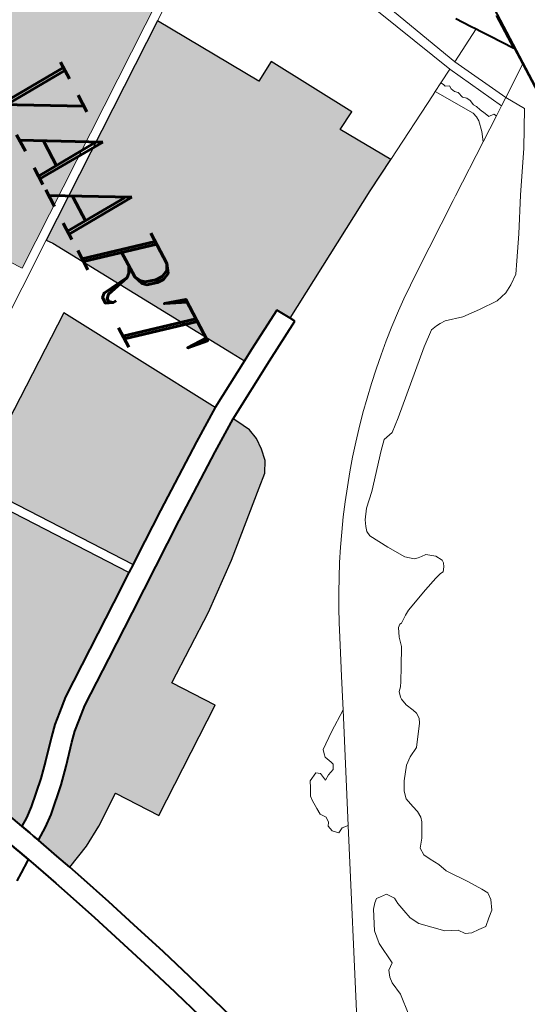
# Model space of a CAD drawing. Header units: metres. Extents: x 148691 to 149199, y 486355 to 486958.
# Tile 83 of 93: x 149168 to 149177, y 486509 to 486526. Entities that reach past the tile are written whole.
import ezdxf

# ---------------------------------------------------------------- set-up
doc = ezdxf.new("R2010")
doc.units = ezdxf.units.M
doc.header["$MEASUREMENT"] = 0
for name, color, linetype, lineweight in [('WVB-alg-onderhoek', 7, 'Continuous', 30), ('WVB-pen-brm-dik 018', 6, 'Continuous', 13), ('WVB-pen-dik 035', 1, 'Continuous', 40), ('WVB-raster-60%', 253, 'Continuous', 30), ('WVB-tekst-dik 035', 1, 'Continuous', 40)]:
    doc.layers.add(name, color=color, linetype=linetype, lineweight=lineweight)
doc.styles.add('1 200   cursief   0.18', font='ITALICS.shx', dxfattribs={"height": 0.36})

# ---------------------------------------------------------------- blocks, each defined once
blk = doc.blocks.new('INZET')
at = {"layer": 'WVB-raster-60%', "ltscale": 0.5, "extrusion": (0, 0, -1)}
blk.add_hatch(color=256, dxfattribs=at).paths.add_polyline_path([(0.068513, -0.016595), (0.06833, -0.016453), (0.062382, -0.012925), (0.061949, -0.012669), (0.06217, -0.012286), (0.06293, -0.010942), (0.06249, -0.010681), (0.064964, -0.006385), (0.065563, -0.005305), (0.067223, -0.006321), (0.067558, -0.005708), (0.070268, -0.007284), (0.069881, -0.007948), (0.073196, -0.009976)])
at = {"layer": 'WVB-raster-60%'}
h = blk.add_hatch(color=256, dxfattribs=at)
h.paths.add_polyline_path([(-0.075314, -0.022836), (-0.075661, -0.022324), (-0.076645, -0.021031), (-0.077965, -0.019314), (-0.078642, -0.018479), (-0.079252, -0.017601), (-0.079973, -0.016549), (-0.080422, -0.016036), (-0.080987, -0.01547), (-0.081413, -0.015126), (-0.082113, -0.014644), (-0.082201, -0.014594), (-0.08212, -0.014437), (-0.08142, -0.013081), (-0.080796, -0.011872), (-0.080789, -0.011868), (-0.080504, -0.012317), (-0.076083, -0.009712), (-0.074322, -0.008905), (-0.068078, -0.017729)])
h.paths.add_polyline_path([(-0.07578, -0.021072), (-0.076806, -0.019615), (-0.076017, -0.019059), (-0.074991, -0.020516)], flags=16)
at = {"layer": 'WVB-raster-60%', "ltscale": 0.5}
for points in [[(-0.051139, -0.026059), (-0.051413, -0.025654), (-0.051695, -0.025295), (-0.05241, -0.024539), (-0.052869, -0.02411), (-0.053486, -0.023571), (-0.053756, -0.023317), (-0.054013, -0.023022), (-0.054353, -0.022628), (-0.055349, -0.021209), (-0.056337, -0.019808), (-0.057318, -0.018417), (-0.058299, -0.017028), (-0.059743, -0.014927), (-0.060434, -0.013895), (-0.060308, -0.013822), (-0.059861, -0.013581), (-0.059499, -0.013512), (-0.059104, -0.013529), (-0.058725, -0.013598), (-0.058364, -0.013804), (-0.05802, -0.0142), (-0.056334, -0.01611), (-0.055173, -0.017583), (-0.053676, -0.019747), (-0.052359, -0.018822), (-0.050008, -0.02216), (-0.051323, -0.023086), (-0.050621, -0.02408), (-0.050226, -0.024751), (-0.049869, -0.025558), (-0.050394, -0.02576)], [(-0.062512, -0.022397), (-0.066127, -0.017206), (-0.061039, -0.014247), (-0.060322, -0.01532), (-0.058873, -0.017428), (-0.05789, -0.01882), (-0.057727, -0.019052)], [(-0.058211, -0.028573), (-0.06234, -0.022643), (-0.057554, -0.019297), (-0.056909, -0.020211), (-0.055922, -0.021612), (-0.054906, -0.023059), (-0.054542, -0.023481), (-0.05426, -0.023804), (-0.053957, -0.02409), (-0.053338, -0.024629), (-0.052904, -0.025036), (-0.052226, -0.025752), (-0.051979, -0.026067), (-0.051804, -0.026326), (-0.052328, -0.026536), (-0.053334, -0.026946), (-0.053989, -0.027227), (-0.054027, -0.027244), (-0.054799, -0.026152)]]:
    blk.add_hatch(color=256, dxfattribs=at).paths.add_polyline_path(points)
at = {"layer": 'WVB-pen-brm-dik 018'}
for p, q in [((-0.066919, 0), (-0.067644, -0.00051)), ((-0.066305, 0), (-0.066919, 0)), ((-0.063096, 0), (-0.066305, 0)), ((-0.066305, 0), (-0.065602, -0.000997)), ((-0.067644, -0.00051), (-0.067926, -0.000714)), ((-0.065602, -0.000997), (-0.064992, -0.000618)), ((-0.064992, -0.000618), (-0.065602, -0.000997)), ((-0.064992, -0.000618), (-0.063843, -0.001243)), ((-0.063843, -0.001243), (-0.064992, -0.000618)), ((-0.068227, -0.000924), (-0.068678, -0.001236)), ((-0.068057, -0.000805), (-0.068227, -0.000924)), ((-0.067926, -0.000714), (-0.068057, -0.000805)), ((-0.068057, -0.000805), (-0.067433, -0.001931)), ((-0.067433, -0.001931), (-0.068057, -0.000805)), ((-0.067433, -0.001931), (-0.065602, -0.000997)), ((-0.065602, -0.000997), (-0.067433, -0.001931)), ((-0.067287, -0.002195), (-0.065428, -0.001245)), ((-0.065428, -0.001245), (-0.067287, -0.002195)), ((-0.065428, -0.001245), (-0.065602, -0.000997)), ((-0.065211, -0.001552), (-0.065428, -0.001245)), ((-0.063843, -0.001243), (-0.062525, -0.002071)), ((-0.062525, -0.002071), (-0.063843, -0.001243)), ((-0.065311, -0.001774), (-0.065305, -0.001597)), ((-0.065305, -0.001597), (-0.065311, -0.001774)), ((-0.065305, -0.001597), (-0.065211, -0.001552)), ((-0.065211, -0.001552), (-0.065305, -0.001597)), ((-0.06466, -0.002335), (-0.065211, -0.001552)), ((-0.067433, -0.001931), (-0.073305, -0.004379)), ((-0.073305, -0.004379), (-0.067433, -0.001931)), ((-0.065787, -0.001987), (-0.06564, -0.001926)), ((-0.06564, -0.001926), (-0.065787, -0.001987)), ((-0.06564, -0.001926), (-0.065451, -0.001841)), ((-0.065451, -0.001841), (-0.06564, -0.001926)), ((-0.065451, -0.001841), (-0.065311, -0.001774)), ((-0.065311, -0.001774), (-0.065451, -0.001841)), ((-0.067287, -0.002195), (-0.071926, -0.004184)), ((-0.071926, -0.004184), (-0.067287, -0.002195)), ((-0.067031, -0.002658), (-0.067287, -0.002195)), ((-0.067287, -0.002195), (-0.067031, -0.002658)), ((-0.065652, -0.002189), (-0.066861, -0.002964)), ((-0.066861, -0.002964), (-0.065652, -0.002189)), ((-0.066482, -0.002311), (-0.066281, -0.00225)), ((-0.066281, -0.00225), (-0.066482, -0.002311)), ((-0.066281, -0.00225), (-0.066183, -0.002146)), ((-0.066183, -0.002146), (-0.066281, -0.00225)), ((-0.066183, -0.002146), (-0.066061, -0.002085)), ((-0.066061, -0.002085), (-0.066183, -0.002146)), ((-0.066061, -0.002085), (-0.06589, -0.002048)), ((-0.06589, -0.002048), (-0.066061, -0.002085)), ((-0.06589, -0.002048), (-0.065787, -0.001987)), ((-0.065787, -0.001987), (-0.06589, -0.002048)), ((-0.065488, -0.00214), (-0.065652, -0.002189)), ((-0.065652, -0.002189), (-0.065488, -0.00214)), ((-0.065335, -0.002146), (-0.065488, -0.00214)), ((-0.065488, -0.00214), (-0.065335, -0.002146)), ((-0.064981, -0.002219), (-0.065335, -0.002146)), ((-0.065335, -0.002146), (-0.064981, -0.002219)), ((-0.06466, -0.002335), (-0.064981, -0.002219)), ((-0.064981, -0.002219), (-0.06466, -0.002335)), ((-0.062525, -0.002071), (-0.061427, -0.002713)), ((-0.061427, -0.002713), (-0.062525, -0.002071)), ((-0.06694, -0.002616), (-0.066867, -0.002592)), ((-0.066867, -0.002592), (-0.06694, -0.002616)), ((-0.066867, -0.002592), (-0.066806, -0.002457)), ((-0.066806, -0.002457), (-0.066867, -0.002592)), ((-0.066806, -0.002457), (-0.066696, -0.002451)), ((-0.066696, -0.002451), (-0.066806, -0.002457)), ((-0.066696, -0.002451), (-0.066568, -0.002396)), ((-0.066568, -0.002396), (-0.066696, -0.002451)), ((-0.066568, -0.002396), (-0.066482, -0.002311)), ((-0.066482, -0.002311), (-0.066568, -0.002396)), ((-0.063506, -0.003974), (-0.06466, -0.002335)), ((-0.067031, -0.002658), (-0.06694, -0.002616)), ((-0.06694, -0.002616), (-0.067031, -0.002658)), ((-0.066861, -0.002964), (-0.067031, -0.002658)), ((-0.067031, -0.002658), (-0.066861, -0.002964)), ((-0.061427, -0.002713), (-0.060667, -0.003187)), ((-0.060667, -0.003187), (-0.061427, -0.002713)), ((-0.066801, -0.003072), (-0.066861, -0.002964)), ((-0.066861, -0.002964), (-0.066801, -0.003072)), ((-0.065563, -0.005305), (-0.066801, -0.003072)), ((-0.066801, -0.003072), (-0.065563, -0.005305)), ((-0.060667, -0.003187), (-0.060296, -0.003423)), ((-0.060296, -0.003423), (-0.060667, -0.003187)), ((-0.060296, -0.003423), (-0.060059, -0.003727)), ((-0.060059, -0.003727), (-0.060296, -0.003423)), ((-0.060059, -0.003727), (-0.059907, -0.003998)), ((-0.059907, -0.003998), (-0.060059, -0.003727)), ((-0.063405, -0.004116), (-0.063506, -0.003974)), ((-0.061896, -0.006258), (-0.063405, -0.004116)), ((-0.059907, -0.003998), (-0.059806, -0.004369)), ((-0.059806, -0.004369), (-0.059907, -0.003998)), ((-0.059806, -0.004369), (-0.059823, -0.005028)), ((-0.059823, -0.005028), (-0.059806, -0.004369)), ((-0.059823, -0.005028), (-0.059873, -0.00562)), ((-0.059873, -0.00562), (-0.059823, -0.005028)), ((-0.065563, -0.005305), (-0.067223, -0.006321)), ((-0.064964, -0.006385), (-0.065563, -0.005305)), ((-0.065563, -0.005305), (-0.064964, -0.006385)), ((-0.067558, -0.005708), (-0.070268, -0.007284)), ((-0.067223, -0.006321), (-0.067558, -0.005708)), ((-0.059873, -0.00562), (-0.060025, -0.006194)), ((-0.060025, -0.006194), (-0.059873, -0.00562)), ((-0.06249, -0.010681), (-0.064964, -0.006385)), ((-0.064964, -0.006385), (-0.06249, -0.010681)), ((-0.061604, -0.006664), (-0.061896, -0.006258)), ((-0.060025, -0.006194), (-0.060025, -0.00638)), ((-0.060025, -0.00638), (-0.060025, -0.006194)), ((-0.060025, -0.00638), (-0.060008, -0.006532)), ((-0.060008, -0.006532), (-0.060025, -0.00638)), ((-0.061303, -0.007063), (-0.061604, -0.006664)), ((-0.060008, -0.006532), (-0.059975, -0.006735)), ((-0.059975, -0.006735), (-0.060008, -0.006532)), ((-0.059975, -0.006735), (-0.059586, -0.007208)), ((-0.059586, -0.007208), (-0.059975, -0.006735)), ((-0.06103, -0.00741), (-0.061303, -0.007063)), ((-0.070268, -0.007284), (-0.069881, -0.007948)), ((-0.060677, -0.007843), (-0.06103, -0.00741)), ((-0.059586, -0.007208), (-0.05792, -0.009059)), ((-0.05792, -0.009059), (-0.059586, -0.007208)), ((-0.069881, -0.007948), (-0.073196, -0.009976)), ((-0.060351, -0.008222), (-0.060677, -0.007843)), ((-0.060018, -0.008595), (-0.060351, -0.008222)), ((-0.074221, -0.008529), (-0.073196, -0.009976)), ((-0.073196, -0.009976), (-0.074221, -0.008529)), ((-0.059677, -0.00896), (-0.060018, -0.008595)), ((-0.074322, -0.008905), (-0.068078, -0.017729)), ((-0.059328, -0.009319), (-0.059677, -0.00896)), ((-0.05792, -0.009059), (-0.057582, -0.009465)), ((-0.057582, -0.009465), (-0.05792, -0.009059)), ((-0.058972, -0.009669), (-0.059328, -0.009319)), ((-0.058608, -0.010013), (-0.058972, -0.009669)), ((-0.057582, -0.009465), (-0.057497, -0.009803)), ((-0.057497, -0.009803), (-0.057582, -0.009465)), ((-0.073196, -0.009976), (-0.068513, -0.016595)), ((-0.068513, -0.016595), (-0.073196, -0.009976)), ((-0.058193, -0.010387), (-0.058608, -0.010013)), ((-0.057497, -0.009803), (-0.057227, -0.010056)), ((-0.057227, -0.010056), (-0.057497, -0.009803)), ((-0.057227, -0.010056), (-0.05618, -0.010969)), ((-0.05618, -0.010969), (-0.057227, -0.010056)), ((-0.053308, -0.01009), (-0.053089, -0.009972)), ((-0.053089, -0.009972), (-0.053308, -0.01009)), ((-0.053089, -0.009972), (-0.052987, -0.009972)), ((-0.052987, -0.009972), (-0.053089, -0.009972)), ((-0.052987, -0.009972), (-0.052869, -0.010023)), ((-0.052869, -0.010023), (-0.052987, -0.009972)), ((-0.052869, -0.010023), (-0.052734, -0.010124)), ((-0.052734, -0.010124), (-0.052869, -0.010023)), ((-0.05786, -0.010676), (-0.058193, -0.010387)), ((-0.053511, -0.010361), (-0.053308, -0.01009)), ((-0.053308, -0.01009), (-0.053511, -0.010361)), ((-0.053511, -0.010513), (-0.053511, -0.010361)), ((-0.053511, -0.010361), (-0.053511, -0.010513)), ((-0.052734, -0.010124), (-0.052734, -0.010225)), ((-0.052734, -0.010225), (-0.052734, -0.010124)), ((-0.052734, -0.010225), (-0.052666, -0.010428)), ((-0.052666, -0.010428), (-0.052734, -0.010225)), ((-0.06293, -0.010942), (-0.06249, -0.010681)), ((-0.06249, -0.010681), (-0.062328, -0.010585)), ((-0.062328, -0.010585), (-0.061562, -0.011938)), ((-0.057475, -0.010995), (-0.05786, -0.010676)), ((-0.053562, -0.010766), (-0.053528, -0.010631)), ((-0.053528, -0.010631), (-0.053562, -0.010766)), ((-0.053528, -0.010631), (-0.053511, -0.010513)), ((-0.053511, -0.010513), (-0.053528, -0.010631)), ((-0.052666, -0.010428), (-0.05248, -0.010918)), ((-0.05248, -0.010918), (-0.052666, -0.010428)), ((-0.06217, -0.012286), (-0.06293, -0.010942)), ((-0.057084, -0.011306), (-0.057475, -0.010995)), ((-0.05618, -0.010969), (-0.055774, -0.011374)), ((-0.055774, -0.011374), (-0.05618, -0.010969)), ((-0.054305, -0.011357), (-0.053764, -0.011003)), ((-0.053764, -0.011003), (-0.054305, -0.011357)), ((-0.053764, -0.011003), (-0.053562, -0.010766)), ((-0.053562, -0.010766), (-0.053764, -0.011003)), ((-0.05248, -0.010918), (-0.052149, -0.011721)), ((-0.052149, -0.011721), (-0.05248, -0.010918)), ((-0.056686, -0.011609), (-0.057084, -0.011306)), ((-0.054913, -0.011712), (-0.054305, -0.011357)), ((-0.054305, -0.011357), (-0.054913, -0.011712)), ((-0.056282, -0.011904), (-0.056686, -0.011609)), ((-0.055774, -0.011374), (-0.055453, -0.011594)), ((-0.055453, -0.011594), (-0.055774, -0.011374)), ((-0.055453, -0.011594), (-0.055251, -0.011678)), ((-0.055251, -0.011678), (-0.055453, -0.011594)), ((-0.055251, -0.011678), (-0.055082, -0.011729)), ((-0.055082, -0.011729), (-0.055251, -0.011678)), ((-0.061562, -0.011938), (-0.060434, -0.013895)), ((-0.055872, -0.01219), (-0.056282, -0.011904)), ((-0.055082, -0.011729), (-0.054913, -0.011712)), ((-0.054913, -0.011712), (-0.055082, -0.011729)), ((-0.052149, -0.011721), (-0.052048, -0.01189)), ((-0.052048, -0.01189), (-0.052149, -0.011721)), ((-0.052048, -0.01189), (-0.051879, -0.012126)), ((-0.051879, -0.012126), (-0.052048, -0.01189)), ((-0.061949, -0.012669), (-0.06217, -0.012286)), ((-0.05545, -0.012471), (-0.055872, -0.01219)), ((-0.051879, -0.012126), (-0.051879, -0.012194)), ((-0.051879, -0.012194), (-0.051879, -0.012126)), ((-0.051879, -0.012194), (-0.051794, -0.012279)), ((-0.051794, -0.012279), (-0.051879, -0.012194)), ((-0.051794, -0.012279), (-0.051507, -0.012414)), ((-0.051507, -0.012414), (-0.051794, -0.012279)), ((-0.055034, -0.012735), (-0.05545, -0.012471)), ((-0.051507, -0.012414), (-0.051203, -0.012481)), ((-0.051203, -0.012481), (-0.051507, -0.012414)), ((-0.051203, -0.012481), (-0.050612, -0.012802)), ((-0.050612, -0.012802), (-0.051203, -0.012481)), ((-0.06833, -0.016453), (-0.062382, -0.012925)), ((-0.062382, -0.012925), (-0.06833, -0.016453)), ((-0.062382, -0.012925), (-0.061949, -0.012669)), ((-0.061949, -0.012669), (-0.062382, -0.012925)), ((-0.061039, -0.014247), (-0.061949, -0.012669)), ((-0.054606, -0.012995), (-0.055034, -0.012735)), ((-0.050612, -0.012802), (-0.05019, -0.013039)), ((-0.05019, -0.013039), (-0.050612, -0.012802)), ((-0.054173, -0.013245), (-0.054606, -0.012995)), ((-0.053735, -0.013486), (-0.054173, -0.013245)), ((-0.05019, -0.013039), (-0.050038, -0.01314)), ((-0.050038, -0.01314), (-0.05019, -0.013039)), ((-0.050038, -0.01314), (-0.049919, -0.013242)), ((-0.049919, -0.013242), (-0.050038, -0.01314)), ((-0.049919, -0.013242), (-0.049733, -0.013292)), ((-0.049733, -0.013292), (-0.049919, -0.013242)), ((-0.049733, -0.013292), (-0.049666, -0.013292)), ((-0.049666, -0.013292), (-0.049733, -0.013292)), ((-0.049666, -0.013292), (-0.049429, -0.013242)), ((-0.049429, -0.013242), (-0.049666, -0.013292)), ((-0.049429, -0.013242), (-0.049159, -0.013123)), ((-0.049159, -0.013123), (-0.049429, -0.013242)), ((-0.049159, -0.013123), (-0.049024, -0.013073)), ((-0.049024, -0.013073), (-0.049159, -0.013123)), ((-0.049024, -0.013073), (-0.048838, -0.013073)), ((-0.048838, -0.013073), (-0.049024, -0.013073)), ((-0.048838, -0.013073), (-0.048686, -0.01314)), ((-0.048686, -0.01314), (-0.048838, -0.013073)), ((-0.048686, -0.01314), (-0.048027, -0.013597)), ((-0.048027, -0.013597), (-0.048686, -0.01314)), ((-0.059861, -0.013581), (-0.060308, -0.013822)), ((-0.060308, -0.013822), (-0.059861, -0.013581)), ((-0.059499, -0.013512), (-0.059861, -0.013581)), ((-0.059861, -0.013581), (-0.059499, -0.013512)), ((-0.059104, -0.013529), (-0.059499, -0.013512)), ((-0.059499, -0.013512), (-0.059104, -0.013529)), ((-0.058725, -0.013598), (-0.059104, -0.013529)), ((-0.059104, -0.013529), (-0.058725, -0.013598)), ((-0.058364, -0.013804), (-0.058725, -0.013598)), ((-0.058725, -0.013598), (-0.058364, -0.013804)), ((-0.053292, -0.013718), (-0.053735, -0.013486)), ((-0.048027, -0.013597), (-0.047851, -0.013928)), ((-0.047851, -0.013928), (-0.048027, -0.013597)), ((-0.060308, -0.013822), (-0.060434, -0.013895)), ((-0.060434, -0.013895), (-0.060308, -0.013822)), ((-0.060434, -0.013895), (-0.059743, -0.014927)), ((-0.05802, -0.0142), (-0.058364, -0.013804)), ((-0.058364, -0.013804), (-0.05802, -0.0142)), ((-0.052845, -0.01394), (-0.053292, -0.013718)), ((-0.052642, -0.014037), (-0.052845, -0.01394)), ((-0.047851, -0.013928), (-0.047666, -0.014164)), ((-0.047666, -0.014164), (-0.047851, -0.013928)), ((-0.043307, -0.014147), (-0.042885, -0.013877)), ((-0.042885, -0.013877), (-0.043307, -0.014147)), ((-0.042885, -0.013877), (-0.042682, -0.013759)), ((-0.042682, -0.013759), (-0.042885, -0.013877)), ((-0.042682, -0.013759), (-0.042446, -0.013775)), ((-0.042446, -0.013775), (-0.042682, -0.013759)), ((-0.042446, -0.013775), (-0.042125, -0.013911)), ((-0.042125, -0.013911), (-0.042446, -0.013775)), ((-0.042125, -0.013911), (-0.041939, -0.014113)), ((-0.041939, -0.014113), (-0.042125, -0.013911)), ((-0.061039, -0.014247), (-0.066127, -0.017206)), ((-0.066127, -0.017206), (-0.061039, -0.014247)), ((-0.060322, -0.01532), (-0.061039, -0.014247)), ((-0.056334, -0.01611), (-0.05802, -0.0142)), ((-0.05802, -0.0142), (-0.056334, -0.01611)), ((-0.051494, -0.014578), (-0.052642, -0.014037)), ((-0.047666, -0.014164), (-0.047243, -0.014468)), ((-0.047243, -0.014468), (-0.047666, -0.014164)), ((-0.043966, -0.014637), (-0.043307, -0.014147)), ((-0.043307, -0.014147), (-0.043966, -0.014637)), ((-0.041939, -0.014113), (-0.041736, -0.014333)), ((-0.041736, -0.014333), (-0.041939, -0.014113)), ((-0.051246, -0.014696), (-0.051494, -0.014578)), ((-0.047243, -0.014468), (-0.046939, -0.014637)), ((-0.046939, -0.014637), (-0.047243, -0.014468)), ((-0.046365, -0.01462), (-0.046145, -0.014553)), ((-0.046145, -0.014553), (-0.046365, -0.01462)), ((-0.046145, -0.014553), (-0.045926, -0.014553)), ((-0.045926, -0.014553), (-0.046145, -0.014553)), ((-0.045926, -0.014553), (-0.045774, -0.014587)), ((-0.045774, -0.014587), (-0.045926, -0.014553)), ((-0.045774, -0.014587), (-0.045301, -0.01484)), ((-0.045301, -0.01484), (-0.045774, -0.014587)), ((-0.041753, -0.014587), (-0.04177, -0.01484)), ((-0.04177, -0.01484), (-0.041753, -0.014587)), ((-0.041736, -0.014333), (-0.041753, -0.014587)), ((-0.041753, -0.014587), (-0.041736, -0.014333)), ((-0.059743, -0.014927), (-0.058299, -0.017028)), ((-0.051063, -0.014782), (-0.051246, -0.014696)), ((-0.050637, -0.014983), (-0.051063, -0.014782)), ((-0.046939, -0.014637), (-0.046686, -0.014688)), ((-0.046686, -0.014688), (-0.046939, -0.014637)), ((-0.046686, -0.014688), (-0.046365, -0.01462)), ((-0.046365, -0.01462), (-0.046686, -0.014688)), ((-0.045301, -0.01484), (-0.04503, -0.015043)), ((-0.04503, -0.015043), (-0.045301, -0.01484)), ((-0.044777, -0.015043), (-0.044557, -0.014924)), ((-0.044557, -0.014924), (-0.044777, -0.015043)), ((-0.044557, -0.014924), (-0.04427, -0.014755)), ((-0.04427, -0.014755), (-0.044557, -0.014924)), ((-0.04427, -0.014755), (-0.043966, -0.014637)), ((-0.043966, -0.014637), (-0.04427, -0.014755)), ((-0.04177, -0.01484), (-0.041855, -0.015043)), ((-0.041855, -0.015043), (-0.04177, -0.01484)), ((-0.050256, -0.015163), (-0.050637, -0.014983)), ((-0.049793, -0.015837), (-0.050256, -0.015163)), ((-0.046798, -0.016794), (-0.050256, -0.015163)), ((-0.050256, -0.015163), (-0.049793, -0.015837)), ((-0.04503, -0.015043), (-0.044777, -0.015043)), ((-0.044777, -0.015043), (-0.04503, -0.015043)), ((-0.042057, -0.015195), (-0.042243, -0.0156)), ((-0.042243, -0.0156), (-0.042057, -0.015195)), ((-0.041855, -0.015043), (-0.042057, -0.015195)), ((-0.042057, -0.015195), (-0.041855, -0.015043)), ((-0.058873, -0.017428), (-0.060322, -0.01532)), ((-0.049395, -0.016353), (-0.049793, -0.015837)), ((-0.049793, -0.015837), (-0.049395, -0.016353)), ((-0.042243, -0.0156), (-0.042547, -0.015921)), ((-0.042547, -0.015921), (-0.042243, -0.0156)), ((-0.055173, -0.017583), (-0.056334, -0.01611)), ((-0.056334, -0.01611), (-0.055173, -0.017583)), ((-0.042547, -0.015921), (-0.042851, -0.016242)), ((-0.042851, -0.016242), (-0.042547, -0.015921)), ((-0.068513, -0.016595), (-0.06833, -0.016453)), ((-0.06833, -0.016453), (-0.068513, -0.016595)), ((-0.049266, -0.016396), (-0.049395, -0.016353)), ((-0.049395, -0.016353), (-0.049266, -0.016396)), ((-0.049148, -0.016417), (-0.049266, -0.016396)), ((-0.049266, -0.016396), (-0.049148, -0.016417)), ((-0.048911, -0.016321), (-0.049148, -0.016417)), ((-0.049148, -0.016417), (-0.048911, -0.016321)), ((-0.048825, -0.016288), (-0.048911, -0.016321)), ((-0.048911, -0.016321), (-0.048825, -0.016288)), ((-0.048664, -0.016374), (-0.048825, -0.016288)), ((-0.048825, -0.016288), (-0.048664, -0.016374)), ((-0.048578, -0.01659), (-0.048664, -0.016374)), ((-0.048664, -0.016374), (-0.048578, -0.01659)), ((-0.043763, -0.016547), (-0.043966, -0.016563)), ((-0.043966, -0.016563), (-0.043763, -0.016547)), ((-0.043459, -0.016479), (-0.043763, -0.016547)), ((-0.043763, -0.016547), (-0.043459, -0.016479)), ((-0.043155, -0.016411), (-0.043459, -0.016479)), ((-0.043459, -0.016479), (-0.043155, -0.016411)), ((-0.042851, -0.016242), (-0.043155, -0.016411)), ((-0.043155, -0.016411), (-0.042851, -0.016242)), ((-0.068513, -0.016595), (-0.06378, -0.023284)), ((-0.06378, -0.023284), (-0.068513, -0.016595)), ((-0.048836, -0.016923), (-0.04875, -0.016805)), ((-0.04875, -0.016805), (-0.048836, -0.016923)), ((-0.04875, -0.016805), (-0.048471, -0.016762)), ((-0.048471, -0.016762), (-0.04875, -0.016805)), ((-0.048471, -0.016762), (-0.048578, -0.01659)), ((-0.048578, -0.01659), (-0.048471, -0.016762)), ((-0.046798, -0.016794), (-0.046825, -0.017009)), ((-0.046825, -0.017009), (-0.046798, -0.016794)), ((-0.039355, -0.020307), (-0.046798, -0.016794)), ((-0.044203, -0.016732), (-0.04422, -0.016952)), ((-0.04422, -0.016952), (-0.044203, -0.016732)), ((-0.043966, -0.016563), (-0.044203, -0.016732)), ((-0.044203, -0.016732), (-0.043966, -0.016563)), ((-0.066127, -0.017206), (-0.062512, -0.022397)), ((-0.062512, -0.022397), (-0.066127, -0.017206)), ((-0.058299, -0.017028), (-0.057318, -0.018417)), ((-0.048686, -0.017213), (-0.048836, -0.016923)), ((-0.048836, -0.016923), (-0.048686, -0.017213)), ((-0.046728, -0.017181), (-0.04689, -0.017343)), ((-0.04689, -0.017343), (-0.046728, -0.017181)), ((-0.046825, -0.017009), (-0.046728, -0.017181)), ((-0.046728, -0.017181), (-0.046825, -0.017009)), ((-0.04422, -0.016952), (-0.044236, -0.017087)), ((-0.044236, -0.017087), (-0.04422, -0.016952)), ((-0.044236, -0.017087), (-0.044135, -0.017206)), ((-0.044135, -0.017206), (-0.044236, -0.017087)), ((-0.044135, -0.017206), (-0.043966, -0.017341)), ((-0.043966, -0.017341), (-0.044135, -0.017206)), ((-0.05789, -0.01882), (-0.058873, -0.017428)), ((-0.048481, -0.01731), (-0.048686, -0.017213)), ((-0.048686, -0.017213), (-0.048481, -0.01731)), ((-0.048234, -0.017439), (-0.048481, -0.01731)), ((-0.048481, -0.01731), (-0.048234, -0.017439)), ((-0.048094, -0.017461), (-0.048234, -0.017439)), ((-0.048234, -0.017439), (-0.048094, -0.017461)), ((-0.047782, -0.01745), (-0.048094, -0.017461)), ((-0.048094, -0.017461), (-0.047782, -0.01745)), ((-0.047567, -0.017439), (-0.047782, -0.01745)), ((-0.047782, -0.01745), (-0.047567, -0.017439)), ((-0.047384, -0.01731), (-0.047567, -0.017439)), ((-0.047567, -0.017439), (-0.047384, -0.01731)), ((-0.047202, -0.017321), (-0.047384, -0.01731)), ((-0.047384, -0.01731), (-0.047202, -0.017321)), ((-0.047094, -0.017386), (-0.047202, -0.017321)), ((-0.047202, -0.017321), (-0.047094, -0.017386)), ((-0.04689, -0.017343), (-0.047094, -0.017386)), ((-0.047094, -0.017386), (-0.04689, -0.017343)), ((-0.043966, -0.017341), (-0.043324, -0.017645)), ((-0.043324, -0.017645), (-0.043966, -0.017341)), ((-0.068078, -0.017729), (-0.075314, -0.022836)), ((-0.053676, -0.019747), (-0.055173, -0.017583)), ((-0.055173, -0.017583), (-0.053676, -0.019747)), ((-0.043324, -0.017645), (-0.042885, -0.017712)), ((-0.042885, -0.017712), (-0.043324, -0.017645)), ((-0.042885, -0.017712), (-0.042125, -0.017628)), ((-0.042125, -0.017628), (-0.042885, -0.017712)), ((-0.042125, -0.017628), (-0.041956, -0.017831)), ((-0.041956, -0.017831), (-0.042125, -0.017628)), ((-0.041956, -0.017831), (-0.041736, -0.017915)), ((-0.041736, -0.017915), (-0.041956, -0.017831)), ((-0.041736, -0.017915), (-0.041534, -0.017932)), ((-0.041534, -0.017932), (-0.041736, -0.017915)), ((-0.041534, -0.017932), (-0.041078, -0.017865)), ((-0.041078, -0.017865), (-0.041534, -0.017932)), ((-0.041078, -0.017865), (-0.040342, -0.017943)), ((-0.040342, -0.017943), (-0.041078, -0.017865)), ((-0.057318, -0.018417), (-0.056337, -0.019808)), ((-0.057727, -0.019052), (-0.05789, -0.01882)), ((-0.052359, -0.018822), (-0.053676, -0.019747)), ((-0.053676, -0.019747), (-0.052359, -0.018822)), ((-0.050008, -0.02216), (-0.052359, -0.018822)), ((-0.052359, -0.018822), (-0.050008, -0.02216)), ((-0.062512, -0.022397), (-0.057727, -0.019052)), ((-0.057727, -0.019052), (-0.062512, -0.022397)), ((-0.057554, -0.019297), (-0.057727, -0.019052)), ((-0.057554, -0.019297), (-0.06234, -0.022643)), ((-0.06234, -0.022643), (-0.057554, -0.019297)), ((-0.056909, -0.020211), (-0.057554, -0.019297)), ((-0.056337, -0.019808), (-0.055349, -0.021209)), ((-0.055922, -0.021612), (-0.056909, -0.020211)), ((-0.055349, -0.021209), (-0.054353, -0.022628)), ((-0.054906, -0.023059), (-0.055922, -0.021612)), ((-0.051323, -0.023086), (-0.050008, -0.02216)), ((-0.050008, -0.02216), (-0.051323, -0.023086)), ((-0.054353, -0.022628), (-0.054013, -0.023022)), ((-0.054013, -0.023022), (-0.053756, -0.023317)), ((-0.054542, -0.023481), (-0.054906, -0.023059)), ((-0.053756, -0.023317), (-0.053486, -0.023571)), ((-0.050621, -0.02408), (-0.051323, -0.023086)), ((-0.051323, -0.023086), (-0.050621, -0.02408)), ((-0.04377, -0.023395), (-0.043036, -0.023152)), ((-0.05426, -0.023804), (-0.054542, -0.023481)), ((-0.053486, -0.023571), (-0.052869, -0.02411)), ((-0.044798, -0.023737), (-0.04377, -0.023395)), ((-0.053957, -0.02409), (-0.05426, -0.023804)), ((-0.045962, -0.024128), (-0.044837, -0.02375)), ((-0.044837, -0.02375), (-0.044798, -0.023737)), ((-0.053338, -0.024629), (-0.053957, -0.02409)), ((-0.052869, -0.02411), (-0.05241, -0.024539)), ((-0.050226, -0.024751), (-0.050621, -0.02408)), ((-0.050621, -0.02408), (-0.050226, -0.024751)), ((-0.047203, -0.024573), (-0.045962, -0.024128)), ((-0.043549, -0.02406), (-0.044575, -0.0244)), ((-0.052904, -0.025036), (-0.053338, -0.024629)), ((-0.05241, -0.024539), (-0.051695, -0.025295)), ((-0.048265, -0.024952), (-0.047203, -0.024573)), ((-0.044614, -0.024413), (-0.045732, -0.024789)), ((-0.044575, -0.0244), (-0.044614, -0.024413)), ((-0.049869, -0.025558), (-0.050226, -0.024751)), ((-0.050226, -0.024751), (-0.049869, -0.025558)), ((-0.049406, -0.02538), (-0.048265, -0.024952)), ((-0.045732, -0.024789), (-0.046967, -0.025232)), ((-0.052226, -0.025752), (-0.052904, -0.025036)), ((-0.051695, -0.025295), (-0.051413, -0.025654)), ((-0.046967, -0.025232), (-0.048025, -0.025609)), ((-0.050394, -0.02576), (-0.049869, -0.025558)), ((-0.049869, -0.025558), (-0.049406, -0.02538)), ((-0.048025, -0.025609), (-0.049158, -0.026035)), ((-0.051979, -0.026067), (-0.052226, -0.025752)), ((-0.051413, -0.025654), (-0.051139, -0.026059)), ((-0.051139, -0.026059), (-0.050394, -0.02576)), ((-0.051804, -0.026326), (-0.051979, -0.026067)), ((-0.049617, -0.026211), (-0.050138, -0.026411)), ((-0.049158, -0.026035), (-0.049617, -0.026211)), ((-0.052328, -0.026536), (-0.051804, -0.026326)), ((-0.050138, -0.026411), (-0.050733, -0.02665)), ((-0.050733, -0.02665), (-0.050707, -0.026687)), ((-0.050707, -0.026687), (-0.050455, -0.027057)), ((-0.050455, -0.027057), (-0.050282, -0.027303))]:
    blk.add_line(p, q, dxfattribs=at)
at = {"layer": 'WVB-pen-dik 035', "flags": 128}
for points in [[(-0.066919, 0), (-0.068133, 0)], [(-0.068057, -0.000805), (-0.067926, -0.000714), (-0.067644, -0.00051), (-0.066919, 0)], [(-0.068678, -0.001236), (-0.068227, -0.000924), (-0.068057, -0.000805)], [(-0.06249, -0.010681), (-0.06293, -0.010942)], [(-0.062328, -0.010585), (-0.06249, -0.010681)], [(-0.060434, -0.013895), (-0.061562, -0.011938), (-0.062328, -0.010585)], [(-0.06293, -0.010942), (-0.06217, -0.012286), (-0.061949, -0.012669)], [(-0.061949, -0.012669), (-0.061039, -0.014247)], [(-0.051139, -0.026059), (-0.051413, -0.025654), (-0.051695, -0.025295), (-0.05241, -0.024539), (-0.052869, -0.02411), (-0.053486, -0.023571), (-0.053756, -0.023317), (-0.054013, -0.023022), (-0.054353, -0.022628), (-0.055349, -0.021209), (-0.056337, -0.019808), (-0.057318, -0.018417), (-0.058299, -0.017028), (-0.059743, -0.014927), (-0.060434, -0.013895)], [(-0.061039, -0.014247), (-0.060322, -0.01532), (-0.058873, -0.017428), (-0.05789, -0.01882), (-0.057727, -0.019052)], [(-0.057727, -0.019052), (-0.057554, -0.019297)], [(-0.057554, -0.019297), (-0.056909, -0.020211), (-0.055922, -0.021612), (-0.054906, -0.023059), (-0.054542, -0.023481), (-0.05426, -0.023804), (-0.053957, -0.02409), (-0.053338, -0.024629), (-0.052904, -0.025036), (-0.052226, -0.025752), (-0.051979, -0.026067), (-0.051804, -0.026326)], [(-0.034578, -0.023636), (-0.035069, -0.023411), (-0.035435, -0.023251), (-0.035667, -0.023164), (-0.036298, -0.02295), (-0.036566, -0.02287), (-0.036884, -0.022785), (-0.037421, -0.022659), (-0.0377, -0.022622), (-0.038251, -0.022548), (-0.038773, -0.022512), (-0.039157, -0.022494), (-0.039435, -0.022494), (-0.039963, -0.022521), (-0.040194, -0.022525), (-0.040661, -0.022588), (-0.040875, -0.022614), (-0.041343, -0.02269), (-0.041554, -0.022737), (-0.041825, -0.022807), (-0.042057, -0.022864), (-0.043036, -0.023152), (-0.04377, -0.023395), (-0.044798, -0.023737)], [(-0.044575, -0.0244), (-0.043549, -0.02406), (-0.042828, -0.02382), (-0.041874, -0.02354), (-0.041653, -0.023485), (-0.041391, -0.023418), (-0.041211, -0.023378), (-0.040776, -0.023307), (-0.040571, -0.023282), (-0.040141, -0.023224), (-0.039939, -0.02322), (-0.039418, -0.023194), (-0.039173, -0.023194), (-0.038813, -0.023211), (-0.038322, -0.023245), (-0.037792, -0.023316), (-0.037547, -0.023349), (-0.037054, -0.023464), (-0.036758, -0.023543), (-0.036511, -0.023617), (-0.035902, -0.023824), (-0.035699, -0.0239), (-0.035354, -0.024051), (-0.03487, -0.024272)], [(-0.044798, -0.023737), (-0.044837, -0.02375), (-0.045962, -0.024128), (-0.047203, -0.024573), (-0.048265, -0.024952), (-0.049406, -0.02538), (-0.049869, -0.025558)], [(-0.049617, -0.026211), (-0.049158, -0.026035), (-0.048025, -0.025609), (-0.046967, -0.025232), (-0.045732, -0.024789), (-0.044614, -0.024413), (-0.044575, -0.0244)], [(-0.049869, -0.025558), (-0.050394, -0.02576), (-0.051139, -0.026059)], [(-0.051804, -0.026326), (-0.051484, -0.026197), (-0.051336, -0.026138), (-0.051139, -0.026059)], [(-0.051139, -0.026059), (-0.051336, -0.026138), (-0.051484, -0.026197), (-0.051804, -0.026326)], [(-0.050733, -0.02665), (-0.050138, -0.026411), (-0.049617, -0.026211)], [(-0.051804, -0.026326), (-0.052328, -0.026536), (-0.053334, -0.026946), (-0.053989, -0.027227), (-0.054027, -0.027244)], [(-0.0514, -0.026918), (-0.051224, -0.026847), (-0.051075, -0.026787), (-0.050733, -0.02665)], [(-0.050733, -0.02665), (-0.051075, -0.026787), (-0.051224, -0.026847), (-0.0514, -0.026918)], [(-0.050282, -0.027303), (-0.050455, -0.027057), (-0.050707, -0.026687), (-0.050733, -0.02665)]]:
    blk.add_lwpolyline(points, dxfattribs=at)
at = {"layer": 'WVB-raster-60%', "ltscale": 0.5, "flags": 128}
for points in [[(-0.06833, -0.016453), (-0.062382, -0.012925), (-0.061949, -0.012669), (-0.06217, -0.012286), (-0.06293, -0.010942), (-0.06249, -0.010681), (-0.064964, -0.006385), (-0.065563, -0.005305), (-0.067223, -0.006321), (-0.067558, -0.005708), (-0.070268, -0.007284), (-0.069881, -0.007948), (-0.073196, -0.009976), (-0.068513, -0.016595)], [(-0.050226, -0.024751), (-0.050621, -0.02408), (-0.051323, -0.023086), (-0.050008, -0.02216), (-0.052359, -0.018822), (-0.053676, -0.019747), (-0.055173, -0.017583), (-0.056334, -0.01611), (-0.05802, -0.0142), (-0.058364, -0.013804), (-0.058725, -0.013598), (-0.059104, -0.013529), (-0.059499, -0.013512), (-0.059861, -0.013581), (-0.060308, -0.013822), (-0.060434, -0.013895), (-0.059743, -0.014927), (-0.058299, -0.017028), (-0.057318, -0.018417), (-0.056337, -0.019808), (-0.055349, -0.021209), (-0.054353, -0.022628), (-0.054013, -0.023022), (-0.053756, -0.023317), (-0.053486, -0.023571), (-0.052869, -0.02411), (-0.05241, -0.024539), (-0.051695, -0.025295), (-0.051413, -0.025654), (-0.051139, -0.026059), (-0.050394, -0.02576), (-0.049869, -0.025558)], [(-0.066127, -0.017206), (-0.062512, -0.022397), (-0.057727, -0.019052), (-0.05789, -0.01882), (-0.058873, -0.017428), (-0.060322, -0.01532), (-0.061039, -0.014247)], [(-0.054799, -0.026152), (-0.054027, -0.027244), (-0.053989, -0.027227), (-0.053334, -0.026946), (-0.052328, -0.026536), (-0.051804, -0.026326), (-0.051979, -0.026067), (-0.052226, -0.025752), (-0.052904, -0.025036), (-0.053338, -0.024629), (-0.053957, -0.02409), (-0.05426, -0.023804), (-0.054542, -0.023481), (-0.054906, -0.023059), (-0.055922, -0.021612), (-0.056909, -0.020211), (-0.057554, -0.019297), (-0.06234, -0.022643), (-0.058211, -0.028573)]]:
    blk.add_lwpolyline(points, close=True, dxfattribs=at)
at = {"layer": 'WVB-tekst-dik 035', "style": '1 200   cursief   0.18'}
blk.add_text('DE VAART', height=0.0024, dxfattribs=at).set_placement((-0.080277, -0.015836))

msp = doc.modelspace()

# ---------------------------------------------------------------- linework, layer by layer
at = {"layer": 'WVB-alg-onderhoek', "lineweight": 40, "ltscale": 500}
msp.add_3dface([(148700.488, 486813.029), (148938.261, 486361.848), (149192.16, 486495.653), (148954.388, 486946.834)], dxfattribs=at)

# ---------------------------------------------------------------- block references
at = {"layer": 'WVB-raster-60%', "xscale": 500, "yscale": 500, "zscale": 500, "rotation": 297.8247840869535}
msp.add_blockref('INZET', (149192.16, 486495.653), dxfattribs=at)

doc.saveas('drawing.dxf')
